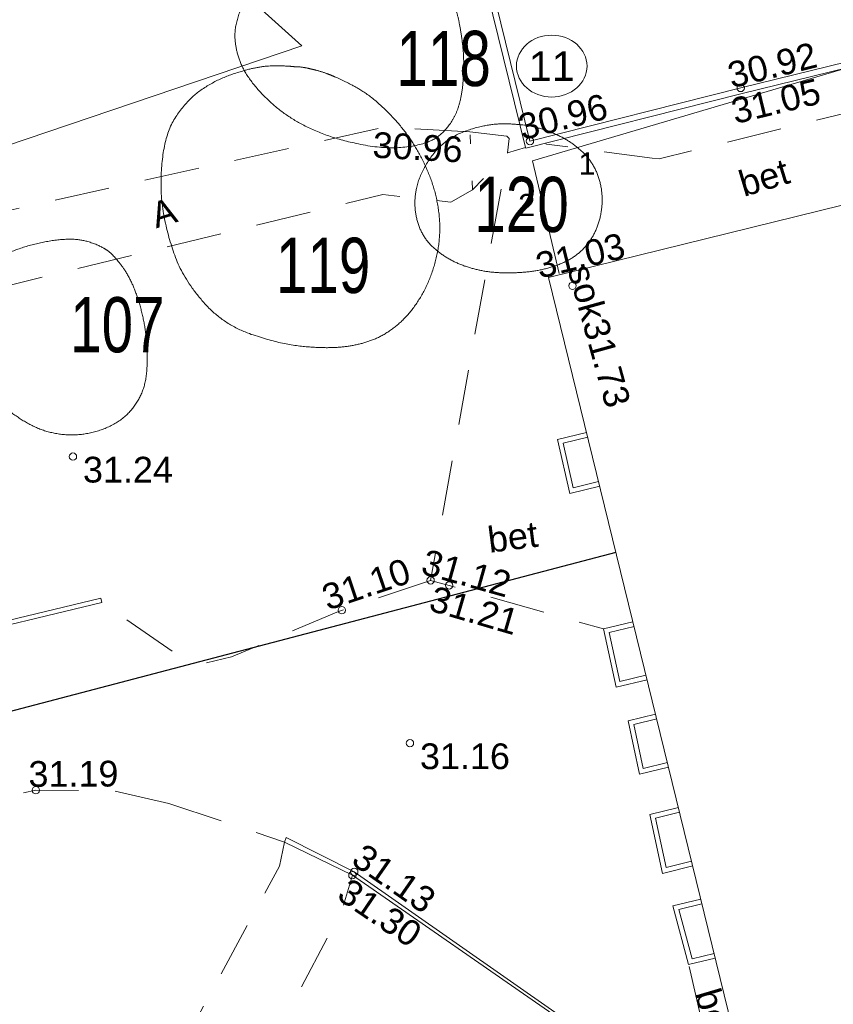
# Model space of a CAD drawing. Header units: metres. Extents: x 738076 to 738809, y 6589688 to 6590318.
# Tile 159 of 187: x 738446 to 738468, y 6590053 to 6590080. Entities that reach past the tile are written whole.
import ezdxf

# ---------------------------------------------------------------- set-up
doc = ezdxf.new("R2010")
doc.units = ezdxf.units.M
doc.linetypes.add('ASFBET', pattern=[2.5, 1.5, -1])
doc.linetypes.add('KOLVIK', pattern=[1.25, 0.25, -1])
for name, color, linetype, lineweight in [('_DE (2D)', 7, 'Continuous', 5), ('_GE (2D)', 7, 'Continuous', 5), ('None', 7, 'Continuous', 5)]:
    doc.layers.add(name, color=color, linetype=linetype, lineweight=lineweight)
for name, color, linetype, lineweight, true_color in [('DE-MA dendro Puittaim III', 7, 'Continuous', 18, 0x33cc00), ('DE-MA dendro Puunumber', 250, 'Continuous', 5, 0x333333), ('GE-HOONE', 7, 'Continuous', 5, 0x888888), ('GE-HOONEDET', 7, 'Continuous', 5, 0x888888), ('GE-KAEVUNR', 7, 'Continuous', 5, 0x888888), ('GE-korgus-EH2000', 7, 'Continuous', 5, 0x888888), ('GE-KTRASS', 7, 'Continuous', 5, 0x888888), ('GE-MPOHULIIN', 7, 'Continuous', 5, 0x888888), ('GE-TEE', 7, 'Continuous', 5, 0x888888), ('GE-TORUNR', 7, 'Continuous', 5, 0x888888), ('GE-TTRASS', 7, 'Continuous', 5, 0x888888)]:
    doc.layers.add(name, color=color, linetype=linetype, lineweight=lineweight, true_color=true_color)
doc.styles.add('Arial', font='Arial')
doc.styles.add('Swis721 LtCn BT', font='Swis721 LtCn BT')
doc.linetypes.add('-K-', pattern='A,10,-0.8,-1.308668,["K",Arial,S=1.4,R=0,X=-1.308668,Y=-0.7],-0.891332,10,-3', length=26)
doc.linetypes.add('-T-', pattern='A,10,-0.8,-1.198494,["T",Arial,S=1.4,R=0,X=-1.198494,Y=-0.7],-1.001506,10,-3', length=26)

# ---------------------------------------------------------------- blocks, each defined once
blk = doc.blocks.new('dendro')
at = {"layer": 'DE-MA dendro Puittaim III'}
for points in [[(25.025, 51.588), (24.81, 51.729), (24.024, 52.173), (22.923, 52.408), (22.117, 52.223), (21.338, 51.782), (20.563, 50.96), (20.184, 50.216), (20.046, 49.518), (20.285, 48.657), (20.949, 47.849), (21.784, 47.219), (22.852, 46.77), (24.216, 46.503), (25.344, 46.646), (25.907, 47.085), (26.247, 47.779), (26.335, 48.861), (26.242, 49.716), (26.087, 50.413), (25.748, 51.05), (25.241, 51.447), (25.025, 51.588)], [(22.703, 48.523), (22.455, 48.621), (21.927, 48.748), (21.701, 48.751), (21.527, 48.773), (20.912, 48.784), (20.183, 48.618), (19.477, 48.336), (18.801, 47.861), (18.187, 46.953), (18.034, 45.382), (18.273, 44.089), (18.721, 42.937), (19.775, 41.741), (21.277, 41.221), (22.453, 41.093), (23.389, 41.159), (24.251, 41.485), (24.971, 42.164), (25.479, 43.125), (25.703, 44.224), (25.57, 45.332), (25.151, 46.358), (24.56, 47.224), (23.735, 48.012), (22.951, 48.424), (22.703, 48.523)], [(27.322, 47.2), (26.849, 47.183), (25.786, 46.79), (25.112, 45.872), (24.931, 44.957), (25.193, 44.08), (25.898, 43.49), (26.747, 43.19), (27.634, 43.127), (28.581, 43.238), (29.42, 43.598), (29.968, 44.311), (30.127, 45.265), (29.857, 46.144), (29.19, 46.765), (28.29, 47.132), (27.559, 47.209), (27.322, 47.2)], [(16.634, 43.748), (16.44, 43.892), (15.733, 44.108), (14.631, 43.958), (13.572, 43.564), (12.794, 42.916), (12.559, 41.923), (12.776, 40.881), (13.297, 40.005), (14.046, 39.281), (14.956, 38.788), (16.011, 38.71), (17.04, 39.105), (17.642, 39.908), (17.736, 40.969), (17.599, 42.003), (17.28, 42.958), (16.827, 43.604), (16.634, 43.748)]]:
    blk.add_open_spline(points, degree=2, dxfattribs=at)
at = {"layer": 'DE-MA dendro Puunumber', "char_height": 1.5, "attachment_point": 1, "line_spacing_factor": 1.004016, "style": 'Swis721 LtCn BT'}
for s, insert in [('118', (24.483, 49.728)), ('120', (26.603, 45.76)), ('119', (21.206, 44.103)), ('107', (15.61, 42.488))]:
    blk.add_mtext(s, dxfattribs=dict(at, insert=insert))
blk = doc.blocks.new('DE (2D)')
at = {"layer": 'None', "color": 7, "transparency": 33554687}
blk.add_blockref('dendro', (-2153983.951, -6234715.121), dxfattribs=at)
blk = doc.blocks.new('GE')
at = {"layer": 'GE-HOONE', "linetype": 'Continuous', "flags": 128}
blk.add_lwpolyline([(65.102, 65.3), (72.775, 67.239), (73.239, 65.338), (79.105, 66.771), (76.672, 76.732), (85.286, 78.892), (90.889, 56.263), (79.712, 53.495), (79.239, 53.378), (79.15, 53.791), (65.633, 50.41), (65.741, 49.972), (53.93, 47.018), (48.39, 69.635), (56.966, 71.741), (59.425, 61.857), (63.961, 63.186), (63.631, 64.706), (64.899, 65.031), (64.859, 65.272)], dxfattribs=at)
at = {"layer": 'GE-HOONEDET', "linetype": 'Continuous', "flags": 128}
for points in [[(49.78, 63.959), (48.965, 63.759), (48.635, 65.224), (49.423, 65.417)], [(49.749, 64.085), (49.063, 63.917), (48.79, 65.128), (49.454, 65.291)], [(50.683, 60.274), (49.885, 60.079), (50.226, 58.491), (51.069, 58.698)], [(50.714, 60.148), (50.039, 59.983), (50.325, 58.649), (51.038, 58.824)], [(51.299, 57.758), (50.556, 57.576), (50.863, 56.127), (51.651, 56.32)], [(51.33, 57.632), (50.709, 57.48), (50.962, 56.285), (51.621, 56.446)], [(51.921, 55.22), (51.142, 55.029), (51.486, 53.433), (52.309, 53.635)], [(51.952, 55.094), (51.296, 54.933), (51.585, 53.591), (52.278, 53.761)], [(52.53, 52.733), (51.772, 52.547), (52.198, 50.953), (52.923, 51.131)], [(52.561, 52.606), (51.932, 52.452), (52.291, 51.11), (52.892, 51.257)]]:
    blk.add_lwpolyline(points, dxfattribs=at)
at = {"layer": 'GE-HOONEDET', "linetype": 'ASFBET', "flags": 128}
blk.add_lwpolyline([(57.104, 46.751), (53.388, 45.859), (52.198, 50.953)], dxfattribs=at)
at = {"layer": 'GE-KAEVUNR', "linetype": 'Continuous'}
blk.add_ellipse((48.476, 75.379), major_axis=(0.96, 0), ratio=0.875, dxfattribs=at)
at = {"layer": 'GE-korgus-EH2000', "linetype": 'Continuous'}
for centre in [(53.615, 74.786), (47.885, 73.341), (49.04, 69.408), (35.457, 64.763), (45.183, 61.399), (45.688, 61.262), (42.769, 60.586), (44.621, 56.971), (34.448, 55.692), (43.107, 53.476), (43.055, 53.381)]:
    blk.add_circle(centre, 0.1, dxfattribs=at)
at = {"layer": 'GE-KTRASS', "linetype": '-K-', "lineweight": 15}
for p, q in [((47.953, 72.807), (72.69, 80.098)), ((48.676, 69.744), (47.953, 72.807))]:
    blk.add_line(p, q, dxfattribs=at)
at = {"layer": 'GE-MPOHULIIN', "linetype": 'Continuous', "flags": 128}
blk.add_lwpolyline([(1.811, 59.651), (25.557, 70.475), (41.677, 75.932), (26.429, 89.656), (47.306, 94.185)], dxfattribs=at)
at = {"layer": 'GE-TEE', "linetype": 'ASFBET'}
for p, q in [((59.565, 74.865), (51.394, 72.859)), ((47.276, 73.021), (47.764, 73.163))]:
    blk.add_line(p, q, dxfattribs=at)
at = {"layer": 'GE-TEE', "linetype": 'KOLVIK'}
blk.add_line((46.326, 72.014), (46.25, 73.592), dxfattribs=at)
at = {"layer": 'GE-TEE', "linetype": 'Continuous'}
blk.add_line((36.218, 60.912), (36.246, 60.795), dxfattribs=at)
at = {"layer": 'GE-TEE', "linetype": 'Continuous', "flags": 128}
for points in [[(63.282, 89.975), (52.522, 87.332), (44.771, 85.387), (46.275, 79.211), (47.764, 73.163), (47.768, 73.147), (53.654, 74.631), (58.941, 75.931)], [(63.32, 89.82), (52.561, 87.177), (44.964, 85.27), (46.43, 79.249), (47.885, 73.341), (53.615, 74.786), (58.903, 76.086)], [(36.218, 60.912), (27.665, 58.855), (20.877, 57.111), (17.068, 56.121), (14.163, 55.365)], [(36.246, 60.795), (27.661, 58.731), (20.907, 56.995), (17.107, 56.007), (14.193, 55.249)], [(48.647, 49.594), (43.107, 53.476), (41.254, 54.408)], [(48.599, 49.543), (43.055, 53.381), (41.205, 54.284)]]:
    blk.add_lwpolyline(points, dxfattribs=at)
at = {"layer": 'GE-TEE', "linetype": 'ASFBET', "flags": 128}
for points in [[(46.25, 73.592), (43.9, 73.718), (31.515, 70.963), (20.477, 68.05), (6.753, 64.508), (-0.579, 62.567), (-0.768, 62.62), (-2.004, 68.425), (-3.398, 77.507)], [(46.25, 73.592), (47.257, 73.477), (47.315, 73.415), (47.276, 73.021), (45.183, 61.399), (45.688, 61.262), (49.885, 60.079)], [(51.394, 72.859), (51.206, 72.878), (48.333, 73.261), (48.314, 73.266)], [(-0.28, 59.71), (-0.194, 60.047), (1.344, 60.863), (7.648, 62.644), (21.074, 66.108), (32.22, 69.056), (43.884, 71.886), (45.729, 71.685), (46.326, 72.014), (47.276, 73.021)], [(45.183, 61.399), (42.674, 60.554), (39.771, 59.316), (39.036, 59.147), (38.261, 59.397), (36.246, 60.795)], [(38.067, 55.333), (36.538, 55.686), (34.448, 55.692), (27.825, 54.355), (25.183, 53.167), (25.183, 53.167)], [(38.067, 55.333), (41.205, 54.284), (41.254, 54.408)], [(41.205, 54.284), (41.069, 53.632), (36.468, 45.109), (31.953, 35.871), (26.603, 25.581)], [(28.715, 26.093), (33.664, 34.836), (38.392, 44.171), (42.763, 52.407), (43.055, 53.381)]]:
    blk.add_lwpolyline(points, dxfattribs=at)
at = {"layer": 'GE-TTRASS', "linetype": '-T-', "lineweight": 30, "flags": 128}
blk.add_lwpolyline([(5.398, 40.638), (17.934, 43.674), (15.395, 53.019), (50.227, 62.168)], dxfattribs=at)
at = {"layer": 'GE-KAEVUNR', "insert": (48.476, 75.379), "char_height": 0.8, "attachment_point": 5, "line_spacing_factor": 0.25, "style": 'Arial'}
blk.add_mtext('11', dxfattribs=at)
at = {"layer": 'GE-korgus-EH2000', "char_height": 0.7, "attachment_point": 1, "line_spacing_factor": 0.25, "style": 'Arial'}
for s, insert, rotation in [(' 30.92 ', (52.937, 75.389), 13.8893), (' 31.05 ', (53.036, 74.417), 13.5953), (' 30.96 ', (47.245, 73.975), 14.2901), (' 30.96 ', (43.358, 73.608), 356.8123), (' 31.03 ', (47.718, 70.212), 13.7956), (' sok31.73 ', (49.504, 70.313), 285.4703), (' 31.12 ', (44.812, 62.334), 344.3888), (' 31.10 ', (41.9, 61.15), 18.6899), (' 31.21 ', (45.034, 61.338), 343.7172), (' 31.19 ', (33.973, 56.482), 0.2804), (' 31.13 ', (43.165, 54.439), 325.1117), (' 31.30 ', (42.765, 53.493), 325.8359)]:
    blk.add_mtext(s, dxfattribs=dict(at, insert=insert, rotation=rotation))
for s, insert in [(' 31.24 ', (35.457, 64.758)), (' 31.16 ', (44.621, 56.966))]:
    blk.add_mtext(s, dxfattribs=dict(at, insert=insert))
at = {"layer": 'GE-TEE', "char_height": 0.7, "attachment_point": 5, "line_spacing_factor": 0.25, "style": 'Arial'}
for s, insert, rotation in [('bet', (54.25, 72.348), 16.7557), ('A', (37.926, 71.395), 16.9908), ('bet', (47.415, 62.575), 7.284), ('bet', (52.883, 49.619), 286.46)]:
    blk.add_mtext(s, dxfattribs=dict(at, insert=insert, rotation=rotation))
at = {"layer": 'GE-TORUNR', "char_height": 0.6, "attachment_point": 5, "line_spacing_factor": 0.25, "style": 'Arial'}
for s, insert in [('1', (49.437, 72.731)), ('2', (47.795, 71.605))]:
    blk.add_mtext(s, dxfattribs=dict(at, insert=insert))
blk = doc.blocks.new('GE (2D)')
at = {"layer": 'None', "color": 7, "transparency": 33554687}
blk.add_blockref('GE', (-2154003.722, -6234741.731, 4.5), dxfattribs=at)

msp = doc.modelspace()

# ---------------------------------------------------------------- block references
at = {"layer": '_DE (2D)'}
msp.add_blockref('DE (2D)', (2892415.877, 12824744.766), dxfattribs=at)
at = {"layer": '_GE (2D)'}
msp.add_blockref('GE (2D)', (2892415.877, 12824744.766), dxfattribs=at)

doc.saveas('drawing.dxf')
